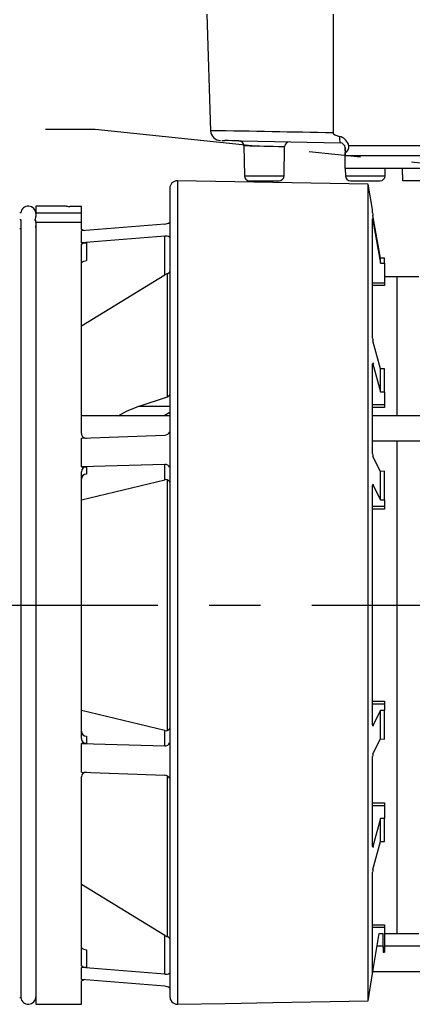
# Model space of a CAD drawing. Header units: inches. Extents: x 0 to 44, y 0 to 34.
# Tile 3 of 15: x 8.6 to 11.7, y 6.6 to 14.3. Entities that reach past the tile are written whole.
import ezdxf

# ---------------------------------------------------------------- set-up
doc = ezdxf.new("R2010")
doc.units = ezdxf.units.IN
doc.header["$LTSCALE"] = 4
doc.header["$MEASUREMENT"] = 0
doc.linetypes.add('CENTERX2', pattern=[0.8, 0.5, -0.1, 0.1, -0.1])
doc.layers.add('CENTER', color=40, linetype='CENTERX2')
doc.layers.add('DIMENSIONS', color=140, linetype='Continuous', lineweight=25)
doc.layers.add('TEXT', color=140, linetype='Continuous', lineweight=25)
doc.styles.add('SLDTEXTSTYLE0', font='TXT', dxfattribs={"width": 0.7})
doc.dimstyles.new('SLDDIMSTYLE1', dxfattribs={"dimtxt": 0.277778, "dimasz": 0.52, "dimexe": 0, "dimexo": 0.0625, "dimgap": 0.069444, "dimtad": 0, "dimtih": 1, "dimtoh": 1, "dimrnd": 1e-09, "dimzin": 12, "dimdsep": 46, "dimtxsty": 'SLDTEXTSTYLE0', "dimsah": 1, "dimcen": 0.09, "dimadec": 0, "dimazin": 3, "dimtfac": 1, "dimtofl": 0, "dimtmove": 0, "dimatfit": 3, "dimfxl": 0, "dimfrac": 2, "dimtolj": 1, "dimtzin": 12, "dimarcsym": 0})
doc.dimstyles.new('SLDDIMSTYLE2', dxfattribs={"dimtxt": 0.277778, "dimasz": 0.52, "dimexe": 0, "dimexo": 0.0625, "dimgap": 0.069444, "dimtad": 0, "dimtih": 1, "dimtoh": 1, "dimrnd": 1e-09, "dimzin": 4, "dimdsep": 46, "dimtxsty": 'SLDTEXTSTYLE0', "dimsah": 1, "dimcen": 0.09, "dimadec": 0, "dimazin": 1, "dimtfac": 1, "dimtofl": 0, "dimtmove": 0, "dimatfit": 3, "dimfxl": 0, "dimfrac": 2, "dimtolj": 1, "dimtzin": 12, "dimarcsym": 0})
doc.dimstyles.new('SLDDIMSTYLE4', dxfattribs={"dimtxt": 0.18, "dimasz": 0.52, "dimexe": 0, "dimexo": 0.0625, "dimgap": 0, "dimtad": 0, "dimtih": 1, "dimtoh": 1, "dimdec": 0, "dimrnd": 1e-09, "dimzin": 0, "dimdsep": 46, "dimtxsty": 'Standard', "dimsah": 1, "dimcen": 0.09, "dimadec": 0, "dimazin": 0, "dimtfac": 0.52, "dimtdec": 0, "dimtofl": 0, "dimtmove": 0, "dimatfit": 3, "dimfxl": 0, "dimfrac": 2, "dimtolj": 1, "dimtzin": 0, "dimarcsym": 0})

# ---------------------------------------------------------------- blocks, each defined once
blk = doc.blocks.new('_D_2')
at = {"layer": 'DIMENSIONS'}
for p, q in [((9.9167, 14.8821), (9.9167, 17.1118)), ((18.1174, 13.8388), (18.1174, 17.1118)), ((9.9167, 16.6118), (13.1122, 16.6118)), ((13.4887, 16.6112), (13.3954, 16.6112)), ((13.3954, 16.6112), (13.3954, 16.1695)), ((14.5454, 16.6112), (14.6387, 16.6112)), ((14.6387, 16.6112), (14.6387, 16.1695)), ((18.1174, 16.6118), (14.9219, 16.6118)), ((13.3954, 16.1695), (13.4887, 16.1695)), ((14.6387, 16.1695), (14.5454, 16.1695))]:
    blk.add_line(p, q, dxfattribs=at)
for points in [[(9.9167, 16.6118), (10.4367, 16.5318), (10.4367, 16.6918)], [(18.1174, 16.6118), (17.5974, 16.6918), (17.5974, 16.5318)]]:
    blk.add_solid(points, dxfattribs=at)
at = {"layer": 'DIMENSIONS', "char_height": 0.27778, "attachment_point": 1, "style": 'SLDTEXTSTYLE0'}
for s, insert in [('8.20', (13.6042, 17.0315)), ('208.3', (13.4887, 16.5276))]:
    blk.add_mtext(s, dxfattribs=dict(at, insert=insert))
blk = doc.blocks.new('_D_3')
at = {"layer": 'DIMENSIONS'}
for p, q in [((4.7166, 12.9399), (4.7166, 18.3429)), ((19.6922, 14.6183), (19.6922, 18.3429)), ((4.7166, 17.8429), (11.2996, 17.8429)), ((11.6761, 17.8423), (11.5828, 17.8423)), ((11.5828, 17.8423), (11.5828, 17.4006)), ((12.7328, 17.8423), (12.8261, 17.8423)), ((12.8261, 17.8423), (12.8261, 17.4006)), ((19.6922, 17.8429), (13.1093, 17.8429)), ((11.5828, 17.4006), (11.6761, 17.4006)), ((12.8261, 17.4006), (12.7328, 17.4006)), ((19.6922, 13.8796), (19.6922, 14.3783)), ((19.6922, 10.2758), (19.6922, 13.6396)), ((4.7166, 8.0829), (4.7166, 12.6999))]:
    blk.add_line(p, q, dxfattribs=at)
for points in [[(4.7166, 17.8429), (5.2366, 17.7629), (5.2366, 17.9229)], [(19.6922, 17.8429), (19.1722, 17.9229), (19.1722, 17.7629)]]:
    blk.add_solid(points, dxfattribs=at)
at = {"layer": 'DIMENSIONS', "char_height": 0.27778, "attachment_point": 1, "style": 'SLDTEXTSTYLE0'}
for s, insert in [('14.98', (11.6761, 18.2626)), ('380.4', (11.6761, 17.7586))]:
    blk.add_mtext(s, dxfattribs=dict(at, insert=insert))

msp = doc.modelspace()

# ---------------------------------------------------------------- linework, layer by layer
for p, q in [((10.0979, 14.3081), (10.1285, 13.3985)), ((11.0827, 14.3081), (11.0841, 13.3812)), ((10.1301, 13.3985), (10.1285, 13.3985)), ((10.2154, 13.3222), (10.2387, 13.3217)), ((10.3497, 13.3196), (10.2387, 13.3217)), ((10.3497, 13.3197), (10.3687, 13.3192)), ((10.3687, 13.3192), (11.1379, 13.3042)), ((10.3878, 13.281), (10.3919, 13.0476)), ((11.1753, 13.2746), (11.1765, 13.2057)), ((15.4771, 13.2818), (11.2066, 13.2818)), ((10.7013, 13.0476), (10.7052, 13.2732)), ((11.1765, 13.2648), (11.1765, 13.228)), ((11.1765, 13.2057), (11.1765, 13.228)), ((11.1765, 13.2057), (15.5072, 13.2057)), ((11.1765, 13.1057), (11.1765, 13.2057)), ((10.3919, 13.0476), (10.7013, 13.0476)), ((15.5072, 13.1057), (11.1765, 13.1057)), ((11.1782, 13.1057), (11.1793, 13.0476)), ((11.1793, 13.0476), (11.4887, 13.0476)), ((11.4887, 13.0476), (11.4897, 13.1057)), ((11.6266, 13.0089), (11.6249, 13.1057)), ((11.356, 12.9829), (9.8694, 13.0089)), ((9.8694, 13.0089), (9.8694, 6.5916)), ((10.4312, 13.0089), (10.5466, 13.0089)), ((10.5466, 13.0089), (10.6619, 13.0089)), ((11.2186, 13.0089), (11.334, 13.0089)), ((11.334, 13.0089), (11.4493, 13.0089)), ((11.391, 12.7844), (11.356, 12.9829)), ((11.356, 6.6192), (11.356, 12.9829)), ((12.2135, 13.0089), (11.6266, 13.0089)), ((9.8104, 12.9498), (9.8104, 6.6548)), ((8.6492, 12.7589), (8.6408, 12.7589)), ((8.767, 12.7814), (8.7653, 12.7672)), ((9.0033, 12.812), (8.767, 12.812)), ((8.767, 12.812), (8.767, 12.7596)), ((8.767, 12.7596), (8.767, 12.7298)), ((8.767, 12.7596), (9.1214, 12.7596)), ((9.0033, 12.8106), (9.0033, 12.812)), ((9.1214, 12.7596), (9.1214, 12.8081)), ((9.1214, 12.6864), (9.1214, 12.7596)), ((11.391, 12.7578), (11.391, 12.7844)), ((11.4534, 12.4065), (11.3939, 12.7393)), ((8.6408, 12.7078), (8.6534, 12.7078)), ((8.6489, 12.7021), (8.6489, 12.6347)), ((8.767, 12.6864), (8.767, 12.7021)), ((8.767, 12.6864), (9.1214, 12.6864)), ((8.767, 12.6864), (8.767, 6.5916)), ((9.1214, 12.633), (9.1214, 12.6864)), ((9.771, 12.6716), (9.1214, 12.6196)), ((11.391, 11.7833), (11.391, 12.7116)), ((11.4017, 12.7112), (11.3911, 12.7119)), ((11.3939, 12.6987), (11.4534, 12.3657)), ((11.4017, 12.7112), (11.3989, 12.7114)), ((8.6534, 12.6347), (8.6408, 12.6347)), ((8.6534, 6.6447), (8.6534, 12.6347)), ((9.1214, 12.5265), (9.1214, 12.6196)), ((9.771, 12.5775), (9.1214, 12.5265)), ((9.1214, 12.5265), (9.1608, 12.5265)), ((9.1214, 11.0392), (9.1214, 12.5098)), ((9.1608, 12.5265), (9.1608, 12.3869)), ((9.771, 12.2748), (9.771, 12.5775)), ((11.4836, 12.4066), (11.4534, 12.4065)), ((11.4534, 12.3657), (11.4534, 12.4065)), ((11.4534, 12.3657), (11.4836, 12.3656)), ((11.4836, 12.3656), (11.4836, 12.4066)), ((11.4836, 12.3656), (11.4836, 12.2119)), ((9.7928, 11.3263), (9.7928, 12.2853)), ((9.1214, 11.8797), (9.771, 12.2748)), ((11.4836, 12.2119), (11.391, 12.2106)), ((11.582, 12.2609), (11.4836, 12.2591)), ((11.4836, 12.2119), (11.4836, 12.1938)), ((11.7513, 12.2609), (11.582, 12.2609)), ((11.582, 11.1782), (11.582, 12.2609)), ((11.4836, 12.1938), (11.3852, 12.1924)), ((11.4534, 11.544), (11.3939, 11.7605)), ((11.4015, 11.585), (11.3921, 11.5856)), ((11.391, 11.5819), (11.3939, 11.5818)), ((11.391, 10.8802), (11.391, 11.5795)), ((11.3939, 11.5818), (11.4534, 11.3637)), ((11.4836, 11.5443), (11.4534, 11.544)), ((11.4534, 11.3637), (11.4534, 11.544)), ((11.4836, 11.3634), (11.4836, 11.5443)), ((11.4534, 11.3637), (11.4836, 11.3634)), ((11.4836, 11.3634), (11.4836, 11.263)), ((9.5652, 11.2504), (9.7928, 11.3263)), ((9.8104, 11.2504), (9.5652, 11.2504)), ((9.8104, 11.2034), (9.7668, 11.1782)), ((11.4836, 11.263), (11.391, 11.2632)), ((11.4836, 11.2415), (11.391, 11.2416)), ((11.4836, 11.263), (11.4836, 11.2415)), ((9.8104, 11.1782), (9.1214, 11.1782)), ((16.267, 11.1782), (11.391, 11.1782)), ((9.1214, 11.0035), (9.771, 11.026)), ((9.1214, 10.7788), (9.1214, 11.0035)), ((11.391, 10.9813), (16.267, 10.9813)), ((11.582, 9.7018), (11.582, 10.9813)), ((11.4534, 10.7446), (11.3939, 10.8593)), ((9.771, 10.7989), (9.1214, 10.7788)), ((9.1214, 10.7788), (9.1608, 10.7788)), ((9.1214, 8.6619), (9.1214, 10.7417)), ((9.1608, 10.7788), (9.1608, 10.7236)), ((9.771, 10.6793), (9.771, 10.7989)), ((11.4836, 10.745), (11.4534, 10.7446)), ((11.4534, 10.5235), (11.4534, 10.7446)), ((11.4836, 10.5231), (11.4836, 10.745)), ((9.1214, 10.5231), (9.771, 10.6793)), ((9.7928, 8.7253), (9.7928, 10.6783)), ((11.391, 8.7735), (11.391, 10.6301)), ((11.3922, 10.6401), (11.3939, 10.64)), ((11.4012, 10.6407), (11.3929, 10.641)), ((11.3939, 10.64), (11.4534, 10.5235)), ((11.4534, 10.5235), (11.4836, 10.5231)), ((11.4836, 10.5231), (11.4836, 10.4697)), ((11.4836, 10.4697), (11.391, 10.4705)), ((11.4836, 10.4503), (11.391, 10.4511)), ((11.4836, 10.4697), (11.4836, 10.4503)), ((11.582, 7.1428), (11.582, 9.7018)), ((11.391, 8.9525), (11.4836, 8.9533)), ((11.391, 8.9331), (11.4836, 8.9339)), ((11.4836, 8.9533), (11.4836, 8.9339)), ((11.4836, 8.9339), (11.4836, 8.8806)), ((9.771, 8.7243), (9.1214, 8.8805)), ((11.4534, 8.8801), (11.3939, 8.7636)), ((11.4836, 8.8806), (11.4534, 8.8801)), ((11.4534, 8.659), (11.4534, 8.8801)), ((11.4836, 8.6586), (11.4836, 8.8806)), ((11.3939, 8.7636), (11.3922, 8.7635)), ((11.3929, 8.7626), (11.4012, 8.7629)), ((9.1608, 8.6801), (9.1608, 8.6249)), ((9.771, 8.6047), (9.771, 8.7243)), ((9.1608, 8.6249), (9.1214, 8.6249)), ((9.1214, 8.4001), (9.1214, 8.6249)), ((9.1214, 8.6249), (9.771, 8.6047)), ((11.3939, 8.5443), (11.4534, 8.659)), ((11.4534, 8.659), (11.4836, 8.6586)), ((11.391, 7.8241), (11.391, 8.5235)), ((9.1214, 8.4001), (9.771, 8.3776)), ((9.1214, 6.8938), (9.1214, 8.3644)), ((9.7928, 7.1183), (9.7928, 8.3681)), ((11.391, 8.162), (11.4836, 8.1621)), ((11.391, 8.1404), (11.4836, 8.1406)), ((11.4836, 8.1621), (11.4836, 8.1406)), ((11.4836, 8.1406), (11.4836, 8.0402)), ((11.4534, 8.0399), (11.3939, 7.8219)), ((11.4836, 8.0402), (11.4534, 8.0399)), ((11.4534, 7.8596), (11.4534, 8.0399)), ((11.4836, 7.8593), (11.4836, 8.0402)), ((11.3939, 7.6431), (11.4534, 7.8596)), ((11.4534, 7.8596), (11.4836, 7.8593)), ((11.3939, 7.8219), (11.391, 7.8217)), ((11.3921, 7.8181), (11.4015, 7.8186)), ((11.391, 6.8314), (11.391, 7.6203)), ((9.771, 7.1288), (9.1214, 7.5239)), ((11.3852, 7.2112), (11.4836, 7.2098)), ((11.391, 7.193), (11.4836, 7.1918)), ((11.391, 6.8314), (11.4423, 7.1428)), ((11.4423, 7.1428), (11.4741, 7.1428)), ((11.4741, 7.038), (11.4741, 7.1428)), ((11.4836, 7.2098), (11.4836, 7.1918)), ((11.4836, 7.1918), (11.4836, 7.038)), ((11.4836, 7.1445), (11.582, 7.1428)), ((11.582, 7.1428), (11.7513, 7.1428)), ((9.771, 6.8261), (9.771, 7.1288)), ((9.1608, 7.0168), (9.1608, 6.8771)), ((11.4741, 7.0443), (11.4261, 7.0443)), ((11.4836, 7.038), (11.4741, 7.038)), ((11.4741, 7.038), (11.4741, 6.997)), ((11.4741, 6.997), (11.4836, 6.997)), ((11.8073, 7.0443), (11.4836, 7.0443)), ((11.4836, 7.038), (11.4836, 6.997)), ((9.1608, 6.8771), (9.1214, 6.8771)), ((9.1214, 6.784), (9.1214, 6.8771)), ((9.771, 6.8261), (9.1214, 6.8771)), ((11.356, 6.6192), (11.391, 6.8314)), ((11.391, 6.8314), (11.3942, 6.8512)), ((11.3942, 6.8512), (11.391, 6.851)), ((11.391, 6.8314), (11.3936, 6.8475)), ((11.3936, 6.8475), (11.912, 6.8475)), ((9.771, 6.7321), (9.1214, 6.784)), ((9.1214, 6.5916), (9.1214, 6.7706)), ((9.8104, 6.7491), (9.8104, 6.7289)), ((8.6408, 6.6447), (8.6492, 6.6447)), ((8.7653, 6.6364), (8.767, 6.6222)), ((9.8104, 6.6546), (9.8146, 6.631)), ((9.8146, 6.631), (9.827, 6.6107)), ((8.767, 6.5916), (9.1214, 6.5916))]:
    msp.add_line(p, q)
at = {"flags": 128}
for points in [[(11.0841, 13.3812), (11.0843, 13.3795), (11.0849, 13.3779), (11.0872, 13.3745), (11.0962, 13.3679), (11.1323, 13.3546)], [(10.5466, 13.277), (10.5083, 13.278), (10.4767, 13.2787), (10.4343, 13.2798), (10.4138, 13.2803), (10.3992, 13.2806), (10.3878, 13.2809)], [(10.7052, 13.2732), (10.6938, 13.2734), (10.6792, 13.2738), (10.6588, 13.2743), (10.6163, 13.2753), (10.5848, 13.2761), (10.5466, 13.277)], [(10.7181, 13.3015), (10.7201, 13.3035), (10.7308, 13.3094)], [(11.391, 12.7116), (11.391, 12.712), (11.3912, 12.7117), (11.3915, 12.7108), (11.3919, 12.7092), (11.3928, 12.7046), (11.3939, 12.6987)], [(8.7651, 12.6428), (8.7656, 12.6439), (8.767, 12.6566)], [(9.1428, 12.6214), (9.1362, 12.6226), (9.1274, 12.626), (9.1223, 12.6301), (9.1214, 12.633)], [(9.1214, 12.5098), (9.1236, 12.5154), (9.13, 12.5203), (9.1399, 12.524), (9.1521, 12.5261), (9.1608, 12.5265)], [(9.1214, 12.3657), (9.1236, 12.3715), (9.1299, 12.3771), (9.1398, 12.382), (9.152, 12.3855), (9.1607, 12.3869)], [(9.7928, 12.2853), (9.7768, 12.2782), (9.771, 12.2748)], [(11.391, 11.5795), (11.391, 11.5817), (11.3912, 11.5835), (11.3915, 11.5848), (11.3919, 11.5855), (11.3928, 11.5848), (11.3939, 11.5818)], [(9.4093, 11.1782), (9.4774, 11.2152), (9.5652, 11.2504)], [(9.7928, 10.6783), (9.7768, 10.6803), (9.771, 10.6793)], [(11.391, 10.6301), (11.391, 10.6329), (11.3912, 10.6355), (11.3915, 10.6378), (11.3919, 10.6395), (11.3928, 10.641), (11.3939, 10.64)], [(11.3939, 8.7636), (11.3928, 8.7626), (11.3919, 8.7641), (11.3915, 8.7658), (11.3912, 8.7681), (11.391, 8.7707), (11.391, 8.7735)], [(9.771, 8.7243), (9.7874, 8.7238), (9.7928, 8.7253)], [(11.3939, 7.8219), (11.3928, 7.8188), (11.3919, 7.8181), (11.3915, 7.8188), (11.3912, 7.8201), (11.391, 7.8219), (11.391, 7.8241)], [(9.771, 7.1288), (9.7874, 7.1203), (9.7928, 7.1183)], [(9.1214, 7.0379), (9.1236, 7.0321), (9.1299, 7.0265), (9.1398, 7.0217), (9.152, 7.0181), (9.1607, 7.0168)], [(9.1608, 6.8771), (9.1477, 6.878), (9.1362, 6.8807), (9.1274, 6.8849), (9.1223, 6.8901), (9.1214, 6.8938)], [(9.1214, 6.7706), (9.1236, 6.775), (9.13, 6.7789), (9.1399, 6.7819), (9.1425, 6.7823)], [(9.827, 6.6107), (9.8361, 6.6025), (9.8462, 6.5966)], [(9.8694, 6.5916), (10.241, 6.5985), (10.6127, 6.6054), (11.356, 6.6192)], [(9.8462, 6.5966), (9.8575, 6.5929), (9.8694, 6.5916)]]:
    msp.add_lwpolyline(points, dxfattribs=at)
for centre, radius, start, end in [((10.2072, 13.4011), 0.0787, 181.92278, 268.87959), ((8.9514, -78.082), 91.4881, 88.664235, 89.261788), ((11.2553, 13.3428), 0.1235, 174.50152, 198.20224), ((11.1099, 13.2574), 0.0997, 14.17811, 77.05441), ((10.2416, 10.4649), 2.8568, 87.83006, 90.05756), ((10.3484, 13.2802), 0.0394, 1, 88.87959), ((10.7446, 13.2725), 0.0394, 110.12995, 179), ((11.1371, 13.2648), 0.0394, 360, 88.87959), ((11.1557, 13.275), 0.0513, 293.84551, 7.70944), ((10.4312, 13.0483), 0.0394, 181, 270), ((10.6619, 13.0483), 0.0394, 270, 359), ((11.2186, 13.0483), 0.0394, 181, 270), ((11.4493, 13.0483), 0.0394, 270, 359), ((9.8694, 12.9498), 0.0591, 90, 180), ((8.708, 12.753), 0.0591, 0, 174.26083), ((9.027, 12.9998), 0.1907, 262.85568, 271.64038), ((11.6322, 12.7864), 0.2429, 186.75215, 191.18526), ((8.7211, 12.7268), 0.046, 322.37529, 3.68187), ((9.7713, 12.7326), 0.0611, 269.74089, 307.98045), ((9.7803, 12.5325), 0.0459, 51.57363, 101.71763), ((9.7885, 12.3077), 0.0228, 280.88033, 343.7518), ((11.4905, 11.7845), 0.0996, 180.69493, 193.95052), ((9.7893, 11.3476), 0.0216, 279.16351, 347.04272), ((9.7704, 11.0667), 0.0407, 270.81528, 340.73032), ((9.1587, 11.0408), 0.0374, 182.57171, 273.08943), ((11.4544, 10.8785), 0.0635, 178.46196, 197.5435), ((9.1598, 10.7404), 0.0384, 88.53726, 177.95355), ((9.7732, 10.7614), 0.0376, 18.42791, 93.34993), ((9.1618, 10.6831), 0.0404, 91.46883, 177.6943), ((9.7864, 10.6548), 0.0244, 10.62999, 74.86735), ((9.1614, 8.7201), 0.04, 181.77588, 269.05835), ((9.7864, 8.7488), 0.0244, 285.1322, 349.37046), ((9.1594, 8.6629), 0.0381, 181.50444, 272.00475), ((9.7731, 8.6424), 0.0377, 266.78231, 341.43986), ((11.4544, 8.5252), 0.0635, 162.45863, 181.5359), ((9.1593, 8.3622), 0.038, 87.77605, 176.56281), ((9.7705, 8.3371), 0.0406, 19.12816, 89.32624), ((11.4905, 7.6191), 0.0996, 166.04984, 179.30471), ((9.7885, 7.0959), 0.0228, 16.2483, 79.11956), ((9.7799, 6.8727), 0.0475, 259.14978, 307.55896), ((9.772, 6.673), 0.059, 51.33357, 90.94509), ((8.708, 6.6506), 0.0591, 185.73917, 0)]:
    msp.add_arc(centre, radius, start, end)
msp.add_ellipse((8.5337, 9.7018), major_axis=(11.6076, 0), ratio=0.267949, start_param=1.520142, end_param=1.527812)
at = {"layer": 'CENTER'}
msp.add_line((4.5165, 9.7018), (19.8487, 9.7018), dxfattribs=at)

# ---------------------------------------------------------------- dimensions: what is measured, and where the dimension line sits
at = {"layer": 'DIMENSIONS'}
for base, p1, p2, dimstyle, picture, middle in [((4.7166, 17.8429), (19.6922, 10.0758), (4.7166, 7.8829), 'SLDDIMSTYLE1', '_D_3', (12.2044, 17.8429)), ((18.1174, 16.6118), (9.9167, 14.6821), (18.1174, 13.6388), 'SLDDIMSTYLE2', '_D_2', (14.017, 16.6118))]:
    dim = msp.add_linear_dim(base=base, p1=p1, p2=p2, dimstyle=dimstyle, dxfattribs=at)
    dim.commit()
    dim.dimension.update_dxf_attribs({"geometry": picture, "text_midpoint": middle, "dimtype": 160})

# ---------------------------------------------------------------- leaders
at = {"layer": 'TEXT', "linetype": 'CENTERX2', "lineweight": 18}
msp.add_leader([(13.6828, 12.9472), (9.2279, 13.4077), (8.8425, 13.4077)], dimstyle='SLDDIMSTYLE4', dxfattribs=at)

doc.saveas('drawing.dxf')
